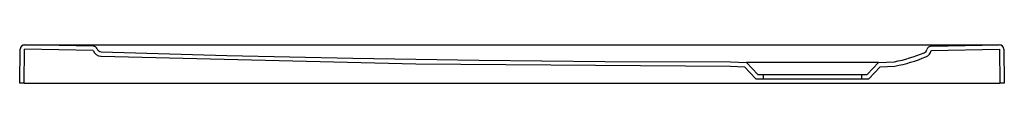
# Model space of a CAD drawing. Header units: millimetres. Extents: x 5425.4 to 5426.301, y 2587.111 to 2587.146.
import ezdxf

# ---------------------------------------------------------------- set-up
doc = ezdxf.new("R2010")
doc.units = ezdxf.units.MM
doc.layers.add('SANINDUSA', color=3, linetype='Continuous')

msp = doc.modelspace()

# ---------------------------------------------------------------- linework, layer by layer
at = {"layer": 'SANINDUSA', "linetype": 'Continuous'}
for p, q in [((5425.39999, 2587.11092), (5425.40053, 2587.14193)), ((5425.40399, 2587.11092), (5425.40453, 2587.14186)), ((5425.46717, 2587.14076), (5425.40453, 2587.14186)), ((5425.46724, 2587.14476), (5425.4046, 2587.14586)), ((5426.23423, 2587.14477), (5426.2966, 2587.14586)), ((5426.2343, 2587.14077), (5426.29667, 2587.14186)), ((5426.29667, 2587.14186), (5426.29721, 2587.11092)), ((5426.30067, 2587.14193), (5426.30121, 2587.11092)), ((5426.05061, 2587.13041), (5426.06528, 2587.1299)), ((5426.06528, 2587.1299), (5426.0756, 2587.1189)), ((5426.1756, 2587.1189), (5426.18591, 2587.1299)), ((5426.18591, 2587.1299), (5426.20059, 2587.13041)), ((5426.0506, 2587.12641), (5426.0635, 2587.12596)), ((5426.0635, 2587.12596), (5426.07386, 2587.1149)), ((5426.17733, 2587.1149), (5426.1877, 2587.12596)), ((5426.1877, 2587.12596), (5426.20106, 2587.12643)), ((5425.40399, 2587.11092), (5425.39999, 2587.11092)), ((5426.07386, 2587.1149), (5426.17733, 2587.1149)), ((5426.0756, 2587.1189), (5426.1756, 2587.1189)), ((5426.30121, 2587.11092), (5426.29721, 2587.11092))]:
    msp.add_line(p, q, dxfattribs=at)
at = {"layer": 'SANINDUSA'}
for p, q in [((5425.40456, 2587.14589), (5425.41332, 2587.14586)), ((5425.41332, 2587.14586), (5426.28787, 2587.14586)), ((5426.28787, 2587.14586), (5426.29663, 2587.14589)), ((5426.18591, 2587.1299), (5426.06528, 2587.1299)), ((5425.40399, 2587.11092), (5426.29721, 2587.11092)), ((5426.0806, 2587.1189), (5426.0806, 2587.1149)), ((5426.1706, 2587.1189), (5426.1706, 2587.1149))]:
    msp.add_line(p, q, dxfattribs=at)
at = {"layer": 'SANINDUSA', "linetype": 'Continuous'}
for points in [[(5425.47453, 2587.13959), (5425.58965, 2587.13629), (5425.70488, 2587.13372), (5425.82016, 2587.13188), (5425.93548, 2587.13078), (5426.0506, 2587.13041)], [(5425.47441, 2587.13559), (5425.76257, 2587.1287), (5426.0506, 2587.12641)]]:
    msp.add_lwpolyline(points, dxfattribs=at)
at = {"layer": 'SANINDUSA'}
for centre, start, end in [((5425.40453, 2587.14189), 89.49884, 178.99892), ((5426.29667, 2587.14189), 1.00108, 90.50116)]:
    msp.add_arc(centre, 0.004, start, end, dxfattribs=at)
at = {"layer": 'SANINDUSA', "linetype": 'Continuous'}
for centre, radius, start, end in [((5425.40453, 2587.14186), 0.004, 89, 179), ((5425.47466, 2587.14358), 0.008, 200.65225, 268.17487), ((5425.46717, 2587.14076), 0.004, 20.65225, 89), ((5425.47466, 2587.14358), 0.004, 200.65261, 268.17487), ((5426.17087, 2587.27756), 0.15012, 281.41844, 292.35612), ((5426.22647, 2587.14243), 0.004, 292.05048, 347.97483), ((5426.22647, 2587.14243), 0.008, 292.05048, 347.97483), ((5426.2343, 2587.14077), 0.004, 91, 167.97483), ((5426.29667, 2587.14186), 0.004, 1, 91), ((5426.17094, 2587.27736), 0.15391, 281.28475, 292.35441)]:
    msp.add_arc(centre, radius, start, end, dxfattribs=at)

doc.saveas('drawing.dxf')
